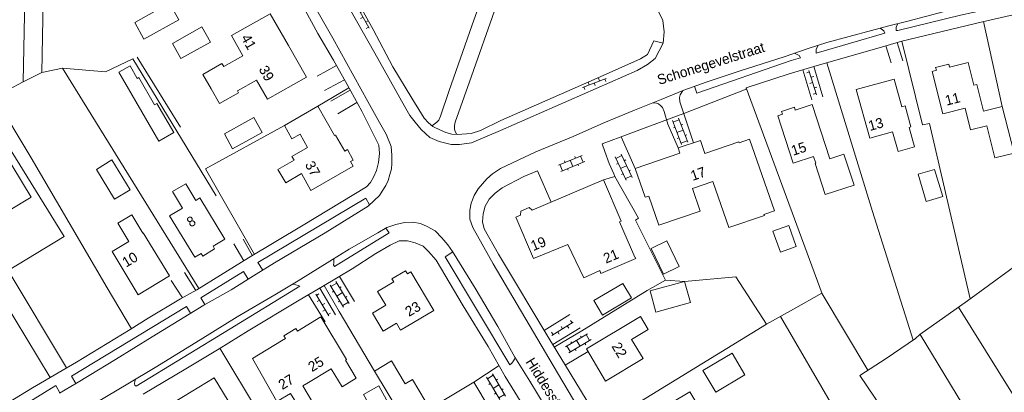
# Model space of a CAD drawing. Header units: metres. Extents: x 195864 to 198202, y 543264 to 544906.
# Tile 7 of 79: x 196071 to 196247, y 543561 to 543628. Entities that reach past the tile are written whole.
import ezdxf

# ---------------------------------------------------------------- set-up
doc = ezdxf.new("R2010")
doc.units = ezdxf.units.M
doc.header["$MEASUREMENT"] = 0
for name, color, linetype, lineweight in [('Level 11', 7, 'Continuous', 0), ('Level 12', 7, 'Continuous', 0), ('Level 28', 7, 'Continuous', 0), ('Level 29', 7, 'Continuous', 0), ('Level 32', 7, 'Continuous', 0), ('Level 34', 7, 'Continuous', 0), ('Level 41', 7, 'Continuous', 0)]:
    doc.layers.add(name, color=color, linetype=linetype, lineweight=lineweight)
doc.styles.add('Style-CHAR_FAST_FONT', font='CHAR_FAST_FONT.shx')

# ---------------------------------------------------------------- blocks, each defined once
blk = doc.blocks.new('OV2')
at = {"layer": 'Level 41', "color": 7, "linetype": 'Continuous', "lineweight": 0}
for p, q in [((0.3, -2.31), (0.3, 2.29)), ((0.3, 1.99), (1.5, 1.99)), ((1.5, -2.31), (1.5, 2.29)), ((0, 0.99), (0.3, 0.99)), ((1.8, 0.99), (1.5, 0.99)), ((0, -1.01), (0.3, -1.01)), ((0.3, -0.01), (1.5, -0.01)), ((1.8, -1.01), (1.5, -1.01)), ((0.3, -2.01), (1.5, -2.01))]:
    blk.add_line(p, q, dxfattribs=at)
blk = doc.blocks.new('OVTP6')
at = {"layer": 'Level 41', "color": 7, "linetype": 'Continuous', "lineweight": 0}
for p, q in [((0, 0), (4.5, 0)), ((0.25, 0), (0.25, 0.5)), ((1.25, 0), (1.25, -0.5)), ((2.25, 0), (2.25, 0.5)), ((4.25, 0), (4.25, 0.5)), ((3.25, 0), (3.25, -0.5))]:
    blk.add_line(p, q, dxfattribs=at)

msp = doc.modelspace()

# ---------------------------------------------------------------- linework, layer by layer
at = {"layer": 'Level 11', "color": 7, "linetype": 'Continuous', "lineweight": 13}
for p, q in [((196107.45, 543619.49), (196110.86, 543621.45)), ((196109.92, 543615.16), (196113.32, 543617.11))]:
    msp.add_line(p, q, dxfattribs=at)
at = {"layer": 'Level 11', "color": 7, "linetype": 'Continuous', "lineweight": 13, "flags": 128}
for points in [[(196099.45, 543627.85), (196097.8, 543630.84), (196091.56, 543627.39), (196093.21, 543624.42), (196099.45, 543627.85)], [(196113.32, 543617.11), (196115.25, 543613.7), (196122.23, 543617.63), (196119.01, 543623.28), (196115.78, 543628.93), (196108.84, 543625.02), (196110.86, 543621.45)], [(196105.07, 543623.88), (196103.54, 543626.57), (196098.29, 543623.61), (196099.78, 543620.92), (196105.07, 543623.88)], [(196098.52, 543607.72), (196095.84, 543606.18), (196088.74, 543618.51), (196090.72, 543619.64), (196092.01, 543617.4), (196092.3, 543617.57), (196095.12, 543612.68), (196095.53, 543612.92), (196098.52, 543607.72)], [(196107.45, 543619.49), (196107.14, 543620.04), (196103.73, 543618.12), (196105.22, 543615.52), (196106.72, 543612.92), (196110.1, 543614.84), (196109.92, 543615.16)], [(196243.77, 543608.96), (196240.86, 543608.22), (196239.88, 543612.08), (196235.93, 543611.08), (196234.02, 543618.65), (196234.76, 543618.84), (196234.63, 543619.37), (196236.99, 543619.95), (196237.12, 543619.42), (196240.44, 543620.23), (196241.46, 543616.18), (196241.99, 543616.32), (196243.2, 543611.54)], [(196230.87, 543605.2), (196229.9, 543608.67), (196230.22, 543608.76), (196229.17, 543612.51), (196228.59, 543612.35), (196227.22, 543617.27), (196220.43, 543615.4), (196222.9, 543606.71), (196226.94, 543607.85), (196227.92, 543604.38), (196230.87, 543605.2)], [(196130.61, 543602.82), (196129.55, 543604.7), (196129.07, 543604.43), (196127.44, 543607.3), (196127.25, 543607.19), (196124.29, 543612.42), (196118.3, 543609.01), (196119.65, 543606.63), (196121.09, 543607.45), (196122.45, 543605.07), (196119.65, 543603.47), (196120.02, 543602.81), (196117.15, 543601.18), (196118.53, 543598.76), (196121.37, 543600.43), (196123.05, 543597.42), (196130.6, 543601.73), (196130.13, 543602.55), (196130.61, 543602.82)], [(196220.05, 543598.34), (196214.91, 543596.69), (196213.12, 543602.24), (196213.23, 543602.27), (196212.84, 543603.46), (196209.16, 543602.27), (196206.42, 543610.73), (196207.26, 543611), (196207.09, 543611.52), (196209.39, 543612.26), (196209.56, 543611.74), (196212.6, 543612.72), (196215.72, 543603.07), (196218.24, 543603.88), (196220.05, 543598.34)], [(196243.2, 543611.54), (196246.54, 543612.39), (196248.64, 543604.08), (196245.21, 543603.22), (196243.77, 543608.96)], [(196114.35, 543607.75), (196112.86, 543610.45), (196107.58, 543607.54), (196109.05, 543604.85), (196114.35, 543607.75)], [(196039.3, 543590.79), (196031.98, 543586.32), (196038.66, 543575.52), (196073.08, 543596.24), (196066.44, 543607.05), (196059.09, 543602.71), (196059.73, 543601.66), (196055.36, 543599), (196056.42, 543597.24), (196050.86, 543593.91)], [(196205.86, 543593.77), (196201.41, 543606.54), (196199.51, 543605.91), (196199.46, 543606.06), (196193.38, 543604.03), (196192.61, 543606.33), (196188.64, 543604.99), (196188.96, 543604.04), (196180.97, 543601.34), (196182.73, 543596.24), (196183.41, 543596.4), (196185.17, 543591.24), (196192.56, 543593.75), (196191.21, 543597.77), (196194.84, 543599.03), (196197.71, 543590.82), (196204.04, 543592.93), (196203.97, 543593.14), (196205.86, 543593.77)], [(196090.73, 543597.51), (196087.97, 543595.85), (196084.73, 543601.18), (196087.49, 543602.89), (196090.73, 543597.51)], [(196181.09, 543585.25), (196174.85, 543582.63), (196174.62, 543583.12), (196171.76, 543581.83), (196168.91, 543587.78), (196162.8, 543585.26), (196159.64, 543592.65), (196160.49, 543593.01), (196160.52, 543593.72), (196162.03, 543594.36), (196162.56, 543593.89), (196175.28, 543599.3), (196178.45, 543591.92), (196178.17, 543591.8), (196180.88, 543585.49), (196180.97, 543585.53), (196181.09, 543585.25)], [(196107.66, 543588.72), (196105.56, 543587.46), (196105.84, 543586.99), (196103.72, 543585.72), (196103.44, 543586.19), (196102.28, 543585.49), (196097.8, 543592.91), (196100.08, 543594.27), (196098.31, 543597.24), (196100.7, 543598.58), (196102.46, 543595.64), (196103.22, 543596.1), (196107.66, 543588.72)], [(196097.77, 543582.16), (196092.19, 543578.79), (196087.51, 543586.5), (196090.49, 543588.3), (196088.56, 543591.56), (196091.02, 543593.06), (196093, 543589.81), (196093.08, 543589.86), (196097.77, 543582.16)], [(196188.83, 543583.87), (196186.6, 543588.45), (196183.8, 543587.08), (196186.03, 543582.5), (196188.83, 543583.87)], [(196145.01, 543576.03), (196140.88, 543582.88), (196140.27, 543582.53), (196139.95, 543583.09), (196137.49, 543581.64), (196137.82, 543581.09), (196134.93, 543579.38), (196136.4, 543576.93), (196134.04, 543575.52), (196135.95, 543572.31), (196138.31, 543573.72), (196139.04, 543572.51), (196145.01, 543576.03)], [(196180.32, 543578.28), (196178.78, 543580.83), (196173.55, 543577.78), (196175.12, 543575.19), (196180.32, 543578.28)], [(196190.83, 543577.44), (196189.78, 543581.15), (196183.63, 543579.49), (196184.64, 543575.72), (196190.83, 543577.44)], [(196131.14, 543563.91), (196129.2, 543567.14), (196129.37, 543567.24), (196124.78, 543574.88), (196120.62, 543572.35), (196120.35, 543572.8), (196118.21, 543571.5), (196118.49, 543571.04), (196117.79, 543570.61), (196112.58, 543567.43), (196116.95, 543559.75), (196119.39, 543561.23), (196121.33, 543558.04), (196123.52, 543559.35), (196121.6, 543562.56), (196122.28, 543562.97), (196126.66, 543565.61), (196128.59, 543562.39), (196131.14, 543563.91)], [(196183.28, 543572.62), (196181.92, 543574.94), (196172.25, 543569.15), (196175.66, 543563.42), (196182.38, 543567.42), (196180.32, 543570.85), (196183.28, 543572.62)], [(196200.53, 543564.53), (196198.27, 543568.4), (196193.07, 543565.33), (196195.37, 543561.47), (196200.53, 543564.53)], [(196143.46, 543559.92), (196139.11, 543557.4), (196134.41, 543565.18), (196137.42, 543567.03), (196139.89, 543562.95), (196141.18, 543563.72), (196143.46, 543559.92)], [(196109.93, 543557.15), (196105.76, 543563.98), (196100.3, 543560.68), (196094.84, 543557.38), (196099.04, 543550.51), (196104.48, 543553.83), (196109.93, 543557.15)], [(196138.26, 543556.91), (196135.56, 543555.42), (196132.42, 543561.05), (196135.14, 543562.56), (196138.26, 543556.91)], [(196157.81, 543553.78), (196152.13, 543563.25), (196143.51, 543558.06), (196149.16, 543548.66), (196157.81, 543553.78)], [(196191.99, 543559.43), (196190.71, 543561.51), (196187.62, 543559.64), (196187.56, 543559.73), (196183.6, 543557.34), (196183.82, 543556.97), (196180.69, 543555.07), (196183.54, 543550.35), (196190.67, 543554.63), (196189.45, 543556.64), (196191.14, 543557.66), (196190.58, 543558.57), (196191.99, 543559.43)]]:
    msp.add_lwpolyline(points, dxfattribs=at)
at = {"layer": 'Level 12', "color": 7, "linetype": 'Continuous', "lineweight": 13, "flags": 128}
for points in [[(196235.9, 543596.32), (196234.43, 543601.18), (196231.49, 543600.29), (196232.95, 543595.43), (196235.9, 543596.32)], [(196209.72, 543587.39), (196208.39, 543591.18), (196205.56, 543590.18), (196206.9, 543586.39), (196209.72, 543587.39)]]:
    msp.add_lwpolyline(points, dxfattribs=at)
at = {"layer": 'Level 28', "color": 7, "linetype": 'Continuous', "lineweight": 0}
for p, q in [((196071.61, 543616.76), (196072.22, 543645.26)), ((196243.2, 543627.54), (196246.54, 543612.39)), ((196091.98, 543621.17), (196099.76, 543608.69)), ((196078.66, 543619.22), (196103.03, 543579.91)), ((196124.29, 543612.42), (196129.81, 543615.74)), ((196238.73, 543576.59), (196259.01, 543544.15)), ((196128.07, 543575.83), (196134.41, 543565.18)), ((196231.87, 543571.73), (196247.69, 543545.77)), ((196106.78, 543569.26), (196120.48, 543546.48))]:
    msp.add_line(p, q, dxfattribs=at)
at = {"layer": 'Level 28', "color": 7, "linetype": 'Continuous', "lineweight": 0, "flags": 128}
for points in [[(196024.48, 543589.02), (196060.65, 543610.48), (196064.52, 543612.84), (196066.59, 543614.12), (196071.51, 543616.71), (196074.96, 543618.42), (196075.2, 543631.22), (196081.12, 543634.66), (196093.16, 543641.71), (196110.01, 543650.94)], [(196144.68, 543608.93), (196145.05, 543609.22), (196145.53, 543609.6), (196145.86, 543609.95), (196146.16, 543610.67), (196147.75, 543615.26), (196151.79, 543626.75), (196157.48, 543642.82)], [(196149.08, 543607.39), (196148.78, 543607.93), (196148.7, 543608.33), (196148.71, 543609.01), (196148.78, 543609.61), (196151.38, 543616.78), (196156.18, 543630.46), (196159.92, 543641.75)], [(196232.82, 543547.14), (196221.08, 543564.42), (196225.77, 543567.47), (196231.02, 543570.99), (196231.83, 543571.7), (196240.33, 543577.73), (196251.56, 543585.94), (196254.91, 543587.99), (196260.47, 543591.07), (196264.95, 543594.11), (196274.8, 543601.3), (196279.48, 543604.97), (196286.64, 543605.92), (196295.88, 543607.38), (196293.2, 543635.3)], [(196228.61, 543624.05), (196232.28, 543609.09), (196233.53, 543609.37), (196240.82, 543578.09)], [(196074.96, 543618.42), (196078.66, 543619.22), (196086.36, 543618.59), (196091.21, 543620.87), (196106.09, 543596.47)], [(196215.2, 543620.2), (196223.34, 543593.65), (196230.63, 543570.73)], [(196200.78, 543615.72), (196214.37, 543578.97), (196222.51, 543565.35)], [(196066.5, 543614.07), (196073.04, 543603.21), (196086.62, 543580.05), (196090.96, 543572.73)], [(196118.3, 543609.01), (196104.23, 543601.27), (196112.97, 543586)], [(196171.43, 543572.38), (196183.11, 543579.56), (196186.38, 543581.42), (196181.03, 543592.14), (196181.58, 543592.47), (196177.32, 543599.93)], [(196174.99, 543555.57), (196204.43, 543573.55), (196198.96, 543582.02), (196189.78, 543581.15), (196186.38, 543581.42)], [(196204.43, 543573.55), (196209.22, 543576.26), (196214.33, 543579.09)], [(196202.06, 543539.5), (196208.37, 543543.38), (196220.71, 543551.51), (196216.62, 543558.27), (196206.89, 543574.94)]]:
    msp.add_lwpolyline(points, dxfattribs=at)
at = {"layer": 'Level 29', "color": 7, "linetype": 'Continuous', "lineweight": 0}
for p, q in [((196185.95, 543623.7), (196184.3, 543624.08)), ((196225.76, 543623.19), (196226.66, 543620.19)), ((196227.76, 543623.79), (196228.8, 543620.54)), ((196124.18, 543617.81), (196127.6, 543619.69)), ((196210.88, 543618.93), (196212.52, 543613.59)), ((196212.86, 543619.54), (196214.51, 543614.11)), ((196125.46, 543615.21), (196129.01, 543617.17)), ((196126.59, 543613.31), (196130.06, 543615.27)), ((196127.87, 543611.09), (196131.25, 543613.11)), ((196178.44, 543606.99), (196180.97, 543601.34)), ((196110.94, 543588.73), (196112.59, 543585.77)), ((196109.26, 543587.92), (196111.08, 543584.86)), ((196100.45, 543582.78), (196102.47, 543579.59)), ((196128.12, 543582.07), (196130.84, 543577.64)), ((196098.08, 543581.38), (196100.07, 543578.25)), ((196124.61, 543579.98), (196127.42, 543575.26)), ((196125.38, 543580.44), (196128.07, 543575.83)), ((196122.63, 543578.82), (196125.6, 543573.98)), ((196164.71, 543572.45), (196169.27, 543575.28)), ((196166.22, 543569.96), (196171.11, 543572.93)), ((196166.51, 543569.48), (196171.43, 543572.38)), ((196168.45, 543566.28), (196172.54, 543568.67)), ((196152.13, 543563.25), (196156.64, 543566.2))]:
    msp.add_line(p, q, dxfattribs=at)
at = {"layer": 'Level 29', "color": 7, "linetype": 'Continuous', "lineweight": 0, "flags": 128}
for points in [[(196120, 543652.32), (196120.09, 543651.16), (196123.07, 543645.79), (196124.74, 543642.69), (196128.42, 543636.39), (196134.13, 543626.12), (196137.69, 543619.48), (196141.04, 543613.86), (196142.76, 543611.06), (196143.28, 543610.28), (196144.01, 543609.48), (196144.8, 543608.82), (196146.18, 543608.14), (196147.12, 543607.74), (196148.23, 543607.48), (196149.15, 543607.38), (196151.65, 543607.55), (196153.33, 543608.09), (196156.96, 543609.9), (196174.17, 543617.41), (196181.89, 543620.86), (196183.14, 543621.68), (196184.3, 543624.08)], [(196270.9, 543636.18), (196271.36, 543635.65), (196271.81, 543635.28), (196271.94, 543634.99), (196264.26, 543633.63), (196255.8, 543632.16), (196247.87, 543630.57), (196239.07, 543628.69), (196227.9, 543625.91), (196227.57, 543625.96), (196227.59, 543626.56), (196227.87, 543627.17)], [(196066.79, 543558.28), (196073.31, 543562.23), (196077.87, 543564.89), (196081.15, 543566.8), (196090.75, 543572.59), (196093.94, 543574.66), (196099.73, 543578.06), (196102.68, 543579.7), (196106.89, 543582.29), (196111.91, 543585.37), (196121.68, 543591.21), (196132.96, 543598.04), (196133.69, 543598.86), (196134.24, 543599.81), (196134.77, 543600.98), (196135.08, 543602.38), (196135.28, 543603.98), (196135.14, 543605.51), (196134.12, 543607.66), (196132.11, 543611.55), (196129.5, 543616.31), (196127.06, 543620.65), (196124.25, 543625.38), (196120.13, 543633.12)], [(196078.11, 543561.26), (196081.14, 543563.05), (196083.42, 543564.4), (196088.11, 543567.28), (196094.67, 543571.33), (196101.27, 543575.35), (196103.9, 543576.95), (196108.76, 543579.68), (196113.27, 543582.49), (196116.51, 543584.5), (196125.6, 543589.84), (196133.27, 543594.64), (196134.33, 543595.64), (196135.26, 543596.53), (196135.76, 543597.28), (196136.39, 543598.28), (196136.84, 543599.18), (196137.14, 543600.28), (196137.42, 543601.25), (196137.5, 543602.22), (196137.46, 543603.72), (196137.39, 543605.25), (196136.49, 543607.48), (196135.28, 543609.56), (196133.21, 543613.29), (196126.95, 543624.6), (196121.7, 543633.77)], [(196186.11, 543625.7), (196185.95, 543623.7), (196184.51, 543620.95), (196183.16, 543619.88), (196181.3, 543618.81), (196156.88, 543608.13), (196151.75, 543605.92), (196149.57, 543605.58), (196148.07, 543605.61), (196145.97, 543606.12), (196144.27, 543606.88), (196142.75, 543608.26), (196141.63, 543609.61), (196140.71, 543610.79), (196139.74, 543612.47), (196134.47, 543621.89), (196127.91, 543633.47)], [(196235.97, 543629.28), (196229.68, 543627.63), (196226.28, 543626.77), (196223.2, 543625.96), (196215.21, 543623.78), (196211.86, 543622.7), (196207.55, 543621.26), (196199.71, 543618.74), (196193.63, 543616.74), (196189.65, 543615.3), (196185.59, 543613.64), (196180.83, 543611.71), (196175.34, 543609.48), (196169.88, 543607.05), (196163.22, 543604.33), (196156.91, 543601.3), (196155.48, 543600.35), (196154.45, 543599.51), (196152.94, 543597.69), (196152.19, 543596.49), (196151.68, 543595.17), (196151.43, 543593.92), (196151.45, 543592.27), (196151.97, 543590.79), (196155.6, 543584.33), (196167.09, 543564.9), (196176.44, 543549.11)], [(196256.07, 543630.48), (196243.01, 543627.5), (196228.58, 543624.04), (196225.56, 543623.12), (196212.88, 543619.54), (196208.28, 543618.13), (196200.78, 543615.72), (196200.81, 543615.45), (196189.67, 543611.14), (196186.28, 543609.91), (196178.27, 543606.92), (196175.04, 543605.7), (196175.51, 543604.36), (196176.31, 543602.22), (196177.14, 543600.38), (196177.32, 543599.93), (196175.28, 543599.3)], [(196184.99, 543629.58), (196185.89, 543627.75), (196186.11, 543625.7)], [(196224.74, 543626.36), (196225.15, 543626.07), (196225.37, 543625.87), (196225.57, 543625.49), (196213.3, 543621.87), (196213.31, 543622.62), (196213.67, 543623.29)], [(196191.57, 543616), (196191.95, 543614.74), (196208.85, 543620.58), (196210.48, 543621.05), (196210.28, 543621.48), (196209.78, 543621.73), (196209.42, 543621.88)], [(196189.45, 543615.22), (196189.02, 543614.48), (196188.85, 543613.98), (196188.91, 543613.2), (196190.22, 543609.32), (196191.35, 543605.91)], [(196184.15, 543613.06), (196184.79, 543612.99), (196185.11, 543612.87), (196185.55, 543612.53), (196185.85, 543612.18), (196186.16, 543611.49), (196186.82, 543609.24), (196188.64, 543604.99)], [(196068.71, 543605.75), (196078.98, 543589.22), (196068.96, 543583.12), (196079.38, 543565.77)], [(196184.56, 543539.72), (196180.37, 543546.19), (196175.06, 543555.44), (196168.5, 543566.18), (196165.53, 543571.09), (196156.54, 543586.03), (196153.97, 543590.55), (196153.7, 543591.82), (196153.78, 543593.24), (196154.19, 543594.6), (196154.89, 543595.84), (196155.95, 543596.93), (196157.17, 543597.9), (196161.09, 543599.88), (196163.52, 543600.94), (196165.95, 543595.33)], [(196133.51, 543594.86), (196132.85, 543596.02), (196113.58, 543584.56), (196114.46, 543583.22)], [(196164.89, 543558.86), (196162.15, 543563.39), (196159.44, 543567.71), (196156.41, 543573.17), (196152.36, 543579.96), (196148.35, 543586.53), (196147.48, 543587.71), (196146.41, 543588.96), (196145.24, 543590.19), (196143.82, 543590.97), (196142.64, 543591.53), (196141.24, 543591.78), (196139.74, 543591.69), (196138.21, 543591.32), (196136.59, 543590.83), (196134.96, 543589.83), (196129.89, 543586.92), (196126.41, 543584.81), (196120.75, 543581.31), (196116.59, 543578.8), (196109.87, 543574.9), (196103.28, 543570.75), (196095.21, 543565.85), (196090.34, 543562.94), (196084.61, 543559.54)], [(196136.4, 543590.71), (196136.99, 543589.85), (196127.25, 543583.83), (196127.08, 543584.16), (196127.15, 543584.51), (196127.15, 543585.26)], [(196161.21, 543558.65), (196157.76, 543564.26), (196154.7, 543569.6), (196150.22, 543576.84), (196145.4, 543585.01), (196144.05, 543586.55), (196143.08, 543587.45), (196141.65, 543588.1), (196140.26, 543588.44), (196138.8, 543588.44), (196137.18, 543587.67), (196134.64, 543586.16), (196130.43, 543583.45), (196125.1, 543580.27), (196120.93, 543577.83), (196111.81, 543572.36), (196106.65, 543569.18), (196100.68, 543565.63), (196093.04, 543561.08)], [(196030.99, 543585.52), (196042.14, 543567.01), (196065.96, 543581.31), (196076.48, 543564.08)], [(196159.51, 543567.61), (196159.38, 543567.32), (196159.2, 543567.02), (196158.9, 543566.64), (196158.55, 543566.31), (196147.01, 543585.57), (196148.39, 543586.47)], [(196111.82, 543581.58), (196110.98, 543582.95), (196103.36, 543578.29), (196104.11, 543577.06)], [(196119.8, 543580.73), (196120.36, 543580.59), (196120.76, 543580.44), (196121.08, 543580.32), (196108.6, 543572.74), (196091.79, 543562.53), (196091.61, 543562.68), (196091.54, 543562.91), (196091.61, 543563.38), (196091.77, 543563.8)], [(196101.52, 543575.51), (196100.8, 543576.73), (196080.27, 543564.31), (196081.05, 543563)], [(196078.21, 543561.32), (196077.49, 543562.62), (196066.53, 543555.91), (196050.69, 543546.54), (196051.63, 543545.21)]]:
    msp.add_lwpolyline(points, dxfattribs=at)

# ---------------------------------------------------------------- block references
at = {"layer": 'Level 41', "color": 7, "linetype": 'Continuous', "lineweight": 0}
for name, p, xscale, yscale, zscale, rotation in [('OVTP6', (196133.46, 543626.34), 1.000000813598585, 1.000000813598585, 1.000000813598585, 119.3850915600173), ('OVTP6', (196213.32, 543614.49), 1.000001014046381, 1.000001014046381, 1.000001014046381, 107.0015895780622), ('OVTP6', (196175.76, 543617.39), 1.000000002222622, 1.000000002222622, 1.000000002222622, 200.7111193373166), ('OV2', (196188.13, 543607.64), 1.000001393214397, 1.000001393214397, 1.000001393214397, 20.71736456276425), ('OV2', (196169.25, 543603.07), 0.999999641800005, 0.999999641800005, 0.999999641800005, 292.6197623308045), ('OV2', (196178.07, 543601.19), 0.9999994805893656, 0.9999994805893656, 0.9999994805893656, 25.17222544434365), ('OV2', (196128.95, 543579.35), 0.9999989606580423, 0.9999989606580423, 0.9999989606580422, 211.5518316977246), ('OVTP6', (196123.92, 543578.92), 1.000000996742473, 1.000000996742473, 1.000000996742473, 300.8281796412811), ('OVTP6', (196166.07, 543571.56), 0.9999988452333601, 0.9999988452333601, 0.9999988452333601, 31.77596488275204), ('OV2', (196170.35, 543570.94), 1.000000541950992, 1.000000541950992, 1.000000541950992, 300.8630004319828), ('OV2', (196156.88, 543562.88), 0.9999999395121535, 0.9999999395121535, 0.9999999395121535, 210.5793521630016)]:
    msp.add_blockref(name, p, dxfattribs=dict(at, xscale=xscale, yscale=yscale, zscale=zscale, rotation=rotation))

# ---------------------------------------------------------------- texts
at = {"layer": 'Level 32', "color": 7, "linetype": 'Continuous', "lineweight": 13, "style": 'Style-CHAR_FAST_FONT'}
for s, rotation, p in [('41', 299.5388, (196110.49, 543624.64)), ('39', 299.5388, (196113.66, 543619.04)), ('11', 14.1752, (196236.57, 543612.53)), ('13', 15.7172, (196222.9, 543608.01)), ('15', 17.8735, (196209.17, 543603.59)), ('37', 299.1548, (196121.91, 543602.03)), ('17', 19.1414, (196191.23, 543599.1)), ('8', 30.7967, (196101.53, 543590.77)), ('19', 22.4082, (196162.76, 543586.59)), ('10', 31.1308, (196090.02, 543583.63)), ('21', 22.7697, (196175.73, 543584.35)), ('23', 30.5411, (196140.54, 543574.84)), ('22', 301.0031, (196176.67, 543569.65)), ('25', 31.0522, (196123.23, 543565)), ('27', 31.2095, (196117.93, 543561.81))]:
    msp.add_text(s, height=1.8, rotation=rotation, dxfattribs=at).set_placement(p)
at = {"layer": 'Level 34', "color": 7, "linetype": 'Continuous', "lineweight": 13, "style": 'Style-CHAR_FAST_FONT'}
for s, rotation, p in [('Schonegevelstraat', 17.4566, (196185.24, 543616.22)), ('Hiddesstraat', 302.1634, (196161.31, 543566.85))]:
    msp.add_text(s, height=1.8, rotation=rotation, dxfattribs=at).set_placement(p)

doc.saveas('drawing.dxf')
